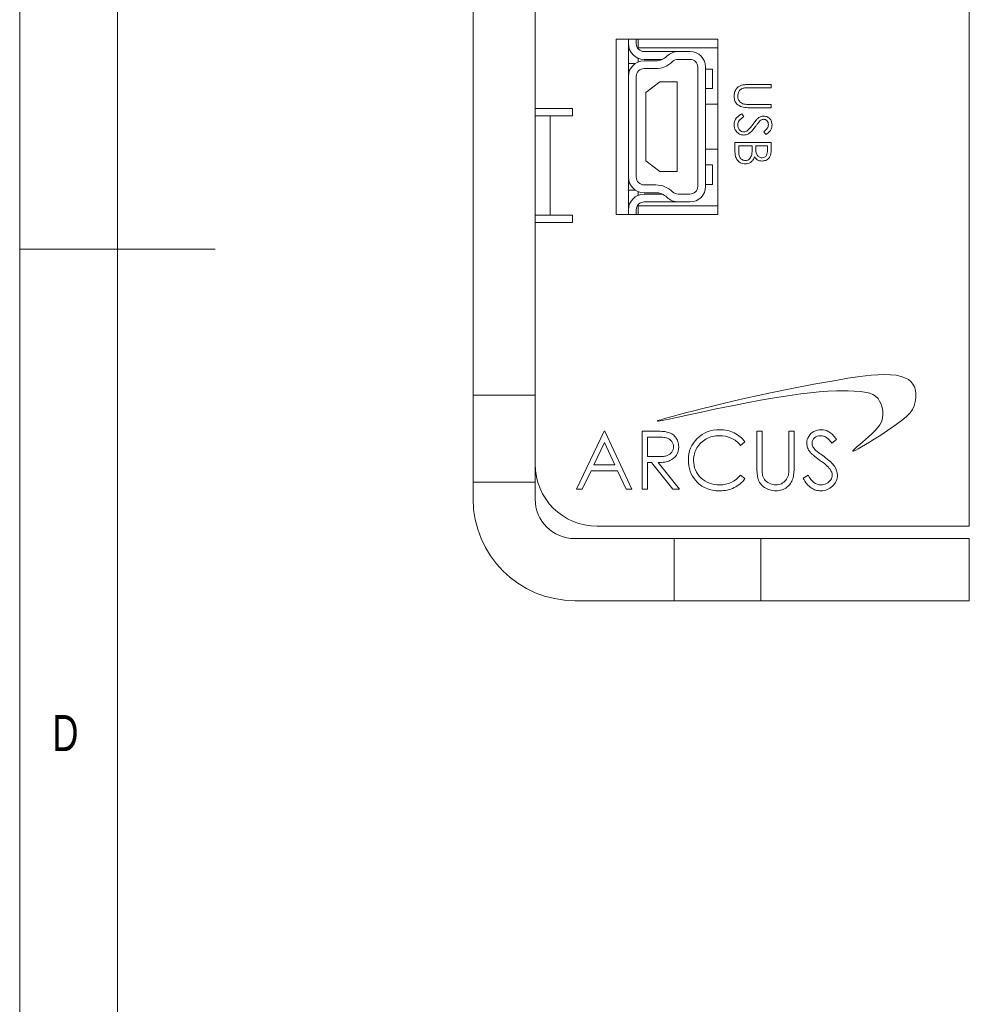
# Model space of a CAD drawing. Header units: inches. Extents: x 0.2 to 16.3, y 0.2 to 11.5.
# Tile 2 of 17: x 0.2 to 2.1, y 4.3 to 6.3. Entities that reach past the tile are written whole.
import ezdxf

# ---------------------------------------------------------------- set-up
doc = ezdxf.new("R2010")
doc.units = ezdxf.units.IN
doc.header["$MEASUREMENT"] = 0
doc.styles.add('SLDTEXTSTYLE0', font='TXT', dxfattribs={"width": 0.75})

msp = doc.modelspace()

# ---------------------------------------------------------------- linework, layer by layer
at = {"color": 7, "linetype": 'Continuous', "lineweight": 0}
for p, q in [((0.1969, 11.4961), (0.1969, 0.1969)), ((0.3937, 11.2992), (0.3937, 0.3937)), ((0.1969, 5.8465), (0.5906, 5.8465))]:
    msp.add_line(p, q, dxfattribs=at)
at = {"color": 7, "linetype": 'Continuous', "lineweight": 15}
for p, q in [((2.1106, 8.0884), (2.1106, 5.2884)), ((1.1106, 7.7784), (1.1106, 5.5524)), ((1.2356, 7.7784), (1.2356, 6.1154)), ((1.3986, 6.27), (1.3986, 5.9168)), ((1.6041, 6.27), (1.3986, 6.27)), ((1.4236, 6.27), (1.4236, 6.1948)), ((1.4393, 6.27), (1.4393, 6.2607)), ((1.4432, 6.2525), (1.4432, 6.27)), ((1.6041, 5.9168), (1.6041, 6.27)), ((1.4432, 6.2503), (1.4432, 6.2525)), ((1.4432, 6.2525), (1.6041, 6.2525)), ((1.4432, 6.224), (1.4432, 6.2315)), ((1.4551, 6.245), (1.5318, 6.245)), ((1.4551, 6.245), (1.5237, 6.245)), ((1.5237, 6.245), (1.5476, 6.245)), ((1.5237, 6.245), (1.5318, 6.245)), ((1.4551, 6.2292), (1.4922, 6.2292)), ((1.4789, 6.2263), (1.4551, 6.2263)), ((1.4551, 6.2105), (1.4789, 6.2105)), ((1.5237, 6.2292), (1.5476, 6.2292)), ((1.5237, 6.2292), (1.5318, 6.2292)), ((1.5237, 6.2292), (1.5318, 6.2292)), ((1.5633, 6.2135), (1.5633, 5.9733)), ((1.5791, 5.9733), (1.5791, 6.2135)), ((1.4236, 5.992), (1.4236, 6.1948)), ((1.4393, 5.992), (1.4393, 6.1948)), ((1.4393, 6.1948), (1.4393, 6.1466)), ((1.5929, 6.2095), (1.5791, 6.2095)), ((1.5929, 6.2095), (1.5929, 6.1702)), ((1.4866, 6.184), (1.459, 6.1623)), ((1.522, 6.184), (1.4866, 6.184)), ((1.522, 6.0029), (1.522, 6.184)), ((1.5791, 6.1702), (1.5929, 6.1702)), ((1.6672, 6.1785), (1.7112, 6.1785)), ((1.7112, 6.1719), (1.6675, 6.1719)), ((1.7112, 6.1785), (1.7112, 6.1719)), ((1.459, 6.1623), (1.459, 6.0245)), ((1.3106, 6.1304), (1.2356, 6.1304)), ((1.3106, 6.1154), (1.3106, 6.1304)), ((1.6041, 6.1387), (1.5791, 6.1387)), ((1.7112, 6.1317), (1.6672, 6.1317)), ((1.6675, 6.1383), (1.7112, 6.1383)), ((1.7112, 6.1383), (1.7112, 6.1317)), ((1.2356, 6.1154), (1.2656, 6.1154)), ((1.2356, 6.1154), (1.2356, 5.9154)), ((1.2656, 6.1154), (1.2656, 5.9154)), ((1.2956, 6.1154), (1.2656, 6.1154)), ((1.2956, 6.1154), (1.3106, 6.1154)), ((1.6524, 6.1196), (1.6561, 6.1134)), ((1.7007, 6.0775), (1.6963, 6.0834)), ((1.6383, 6.0419), (1.6383, 6.0616)), ((1.6383, 6.0616), (1.7112, 6.0616)), ((1.6458, 6.0551), (1.6458, 6.0457)), ((1.6729, 6.0551), (1.6458, 6.0551)), ((1.6729, 6.0507), (1.6729, 6.0551)), ((1.6804, 6.0551), (1.6804, 6.0507)), ((1.7037, 6.0551), (1.6804, 6.0551)), ((1.7037, 6.0462), (1.7037, 6.0551)), ((1.7112, 6.0616), (1.7112, 6.0474)), ((1.4393, 6.0403), (1.4393, 5.992)), ((1.5791, 6.0481), (1.6041, 6.0481)), ((1.459, 6.0245), (1.4866, 6.0029)), ((1.5929, 6.0166), (1.5791, 6.0166)), ((1.5929, 6.0166), (1.5929, 5.9773)), ((1.4236, 5.992), (1.4236, 5.9168)), ((1.4866, 6.0029), (1.522, 6.0029)), ((1.4789, 5.9763), (1.4551, 5.9763)), ((1.4789, 5.9763), (1.4551, 5.9763)), ((1.5791, 5.9773), (1.5929, 5.9773)), ((1.4432, 5.9553), (1.4432, 5.9628)), ((1.4789, 5.9605), (1.4551, 5.9605)), ((1.4922, 5.9576), (1.4551, 5.9576)), ((1.5476, 5.9576), (1.5237, 5.9576)), ((1.5318, 5.9576), (1.5237, 5.9576)), ((1.5318, 5.9576), (1.5237, 5.9576)), ((1.4432, 5.9343), (1.4432, 5.9365)), ((1.4432, 5.9168), (1.4432, 5.9343)), ((1.6041, 5.9343), (1.4432, 5.9343)), ((1.5318, 5.9418), (1.4551, 5.9418)), ((1.5237, 5.9418), (1.4551, 5.9418)), ((1.5476, 5.9418), (1.5237, 5.9418)), ((1.5318, 5.9418), (1.5237, 5.9418)), ((1.2656, 5.9154), (1.2356, 5.9154)), ((1.2356, 5.9154), (1.2356, 5.5524)), ((1.2656, 5.9154), (1.2956, 5.9154)), ((1.3106, 5.9154), (1.2956, 5.9154)), ((1.3106, 5.9004), (1.3106, 5.9154)), ((1.3986, 5.9168), (1.6041, 5.9168)), ((1.4393, 5.9261), (1.4393, 5.9168)), ((1.2356, 5.9004), (1.3106, 5.9004)), ((1.8414, 5.5824), (1.7973, 5.5745)), ((1.8658, 5.5865), (1.8414, 5.5824)), ((1.8898, 5.5901), (1.8658, 5.5865)), ((1.9127, 5.5927), (1.8898, 5.5901)), ((1.9266, 5.5938), (1.9127, 5.5927)), ((1.9397, 5.5942), (1.9266, 5.5938)), ((1.9519, 5.5938), (1.9397, 5.5942)), ((1.9632, 5.5926), (1.9519, 5.5938)), ((1.9733, 5.5904), (1.9632, 5.5926)), ((1.9822, 5.5871), (1.9733, 5.5904)), ((1.988, 5.5838), (1.9822, 5.5871)), ((1.9929, 5.5798), (1.988, 5.5838)), ((1.997, 5.575), (1.9929, 5.5798)), ((2, 5.5694), (1.997, 5.575)), ((1.71, 5.5571), (1.6848, 5.5516)), ((1.7532, 5.566), (1.71, 5.5571)), ((1.7449, 5.5514), (1.7709, 5.5551)), ((1.7973, 5.5745), (1.7532, 5.566)), ((1.7709, 5.5551), (1.7901, 5.5575)), ((1.7901, 5.5575), (1.8083, 5.5592)), ((1.8083, 5.5592), (1.8257, 5.5605)), ((1.8257, 5.5605), (1.8428, 5.5611)), ((1.8428, 5.5611), (1.8546, 5.5612)), ((1.8546, 5.5612), (1.8665, 5.5611)), ((1.8665, 5.5611), (1.8788, 5.5607)), ((1.8788, 5.5607), (1.8912, 5.5599)), ((1.8912, 5.5599), (1.9032, 5.5582)), ((1.9032, 5.5582), (1.91, 5.5565)), ((1.91, 5.5565), (1.9163, 5.554)), ((2.0021, 5.5628), (2, 5.5694)), ((2.003, 5.5554), (2.0021, 5.5628)), ((2.0029, 5.5473), (2.003, 5.5554)), ((1.2356, 5.5524), (1.1106, 5.5524)), ((1.1106, 5.5524), (1.1106, 5.3774)), ((1.2356, 5.5524), (1.2356, 5.3774)), ((1.6142, 5.5355), (1.5929, 5.5304)), ((1.6367, 5.5408), (1.6142, 5.5355)), ((1.6603, 5.5462), (1.6367, 5.5408)), ((1.6397, 5.5327), (1.6619, 5.537)), ((1.6848, 5.5516), (1.6603, 5.5462)), ((1.6619, 5.537), (1.6899, 5.5422)), ((1.6899, 5.5422), (1.7178, 5.5471)), ((1.7178, 5.5471), (1.7449, 5.5514)), ((1.9163, 5.554), (1.9218, 5.5505)), ((1.9218, 5.5505), (1.9266, 5.5456)), ((1.9266, 5.5456), (1.9299, 5.5406)), ((1.9299, 5.5406), (1.9326, 5.5345)), ((1.9994, 5.531), (2.0017, 5.539)), ((2.0017, 5.539), (2.0029, 5.5473)), ((1.5387, 5.5168), (1.524, 5.513)), ((1.5551, 5.521), (1.5387, 5.5168)), ((1.5419, 5.5123), (1.5582, 5.5158)), ((1.5733, 5.5256), (1.5551, 5.521)), ((1.5582, 5.5158), (1.577, 5.5198)), ((1.5929, 5.5304), (1.5733, 5.5256)), ((1.577, 5.5198), (1.597, 5.524)), ((1.597, 5.524), (1.618, 5.5283)), ((1.618, 5.5283), (1.6397, 5.5327)), ((1.9326, 5.5345), (1.9347, 5.5276)), ((1.9347, 5.5276), (1.936, 5.5205)), ((1.936, 5.5205), (1.9364, 5.5136)), ((1.9856, 5.5106), (1.9915, 5.5168)), ((1.9915, 5.5168), (1.9962, 5.5237)), ((1.9962, 5.5237), (1.9994, 5.531)), ((1.4823, 5.5005), (1.4822, 5.5004)), ((1.4822, 5.5004), (1.4823, 5.5003)), ((1.4824, 5.5006), (1.4823, 5.5005)), ((1.4823, 5.5003), (1.4826, 5.5003)), ((1.4827, 5.5008), (1.4824, 5.5006)), ((1.4826, 5.5003), (1.483, 5.5003)), ((1.4838, 5.5013), (1.4827, 5.5008)), ((1.483, 5.5003), (1.4842, 5.5004)), ((1.4856, 5.5019), (1.4838, 5.5013)), ((1.4842, 5.5004), (1.4874, 5.5009)), ((1.4889, 5.503), (1.4856, 5.5019)), ((1.4874, 5.5009), (1.4921, 5.5018)), ((1.4931, 5.5043), (1.4889, 5.503)), ((1.4921, 5.5018), (1.4982, 5.503)), ((1.4991, 5.5061), (1.4931, 5.5043)), ((1.4982, 5.503), (1.5056, 5.5045)), ((1.5063, 5.5081), (1.4991, 5.5061)), ((1.5056, 5.5045), (1.5143, 5.5064)), ((1.5146, 5.5104), (1.5063, 5.5081)), ((1.5143, 5.5064), (1.5272, 5.5092)), ((1.524, 5.513), (1.5146, 5.5104)), ((1.5272, 5.5092), (1.5419, 5.5123)), ((1.9335, 5.4991), (1.9301, 5.4928)), ((1.9357, 5.5059), (1.9335, 5.4991)), ((1.9364, 5.5136), (1.9357, 5.5059)), ((1.9586, 5.49), (1.9705, 5.4985)), ((1.9705, 5.4985), (1.9786, 5.5046)), ((1.9786, 5.5046), (1.9856, 5.5106)), ((1.3747, 5.4799), (1.3192, 5.3628)), ((1.3762, 5.4799), (1.3747, 5.4799)), ((1.4303, 5.3628), (1.3762, 5.4799)), ((1.4747, 5.4799), (1.4513, 5.4799)), ((1.4513, 5.4799), (1.4513, 5.3628)), ((1.4794, 5.4799), (1.4747, 5.4799)), ((1.4838, 5.4798), (1.4794, 5.4799)), ((1.4876, 5.4797), (1.4838, 5.4798)), ((1.4912, 5.4795), (1.4876, 5.4797)), ((1.4943, 5.4793), (1.4912, 5.4795)), ((1.497, 5.479), (1.4943, 5.4793)), ((1.4994, 5.4787), (1.497, 5.479)), ((1.5013, 5.4783), (1.4994, 5.4787)), ((1.5038, 5.4776), (1.5013, 5.4783)), ((1.5063, 5.4768), (1.5038, 5.4776)), ((1.5086, 5.4757), (1.5063, 5.4768)), ((1.5108, 5.4745), (1.5086, 5.4757)), ((1.5771, 5.4761), (1.5719, 5.473)), ((1.5826, 5.4785), (1.5771, 5.4761)), ((1.5884, 5.4805), (1.5826, 5.4785)), ((1.5944, 5.4818), (1.5884, 5.4805)), ((1.6008, 5.4826), (1.5944, 5.4818)), ((1.6074, 5.4829), (1.6008, 5.4826)), ((1.6115, 5.4828), (1.6074, 5.4829)), ((1.6154, 5.4825), (1.6115, 5.4828)), ((1.6192, 5.482), (1.6154, 5.4825)), ((1.623, 5.4813), (1.6192, 5.482)), ((1.6266, 5.4804), (1.623, 5.4813)), ((1.6301, 5.4793), (1.6266, 5.4804)), ((1.6336, 5.478), (1.6301, 5.4793)), ((1.6369, 5.4765), (1.6336, 5.478)), ((1.6401, 5.4748), (1.6369, 5.4765)), ((1.6931, 5.4799), (1.6826, 5.4799)), ((1.6826, 5.4799), (1.6826, 5.4092)), ((1.6931, 5.4068), (1.6931, 5.4799)), ((1.7576, 5.4799), (1.7471, 5.4799)), ((1.7471, 5.4799), (1.7471, 5.4097)), ((1.7576, 5.4092), (1.7576, 5.4799)), ((1.7942, 5.4773), (1.7913, 5.4751)), ((1.7973, 5.4793), (1.7942, 5.4773)), ((1.8008, 5.4809), (1.7973, 5.4793)), ((1.8044, 5.482), (1.8008, 5.4809)), ((1.8081, 5.4827), (1.8044, 5.482)), ((1.812, 5.4829), (1.8081, 5.4827)), ((1.8161, 5.4827), (1.812, 5.4829)), ((1.8202, 5.4819), (1.8161, 5.4827)), ((1.824, 5.4805), (1.8202, 5.4819)), ((1.8277, 5.4787), (1.824, 5.4805)), ((1.8296, 5.4775), (1.8277, 5.4787)), ((1.8314, 5.4761), (1.8296, 5.4775)), ((1.8333, 5.4745), (1.8314, 5.4761)), ((1.9202, 5.4808), (1.9141, 5.4746)), ((1.9256, 5.4868), (1.9202, 5.4808)), ((1.9301, 5.4928), (1.9256, 5.4868)), ((1.9321, 5.4722), (1.9456, 5.4811)), ((1.9456, 5.4811), (1.9586, 5.49)), ((1.3754, 5.4571), (1.3541, 5.4123)), ((1.396, 5.4123), (1.3754, 5.4571)), ((1.4618, 5.4679), (1.4618, 5.4289)), ((1.4838, 5.4679), (1.4618, 5.4679)), ((1.4868, 5.4679), (1.4838, 5.4679)), ((1.4897, 5.4678), (1.4868, 5.4679)), ((1.4923, 5.4676), (1.4897, 5.4678)), ((1.4948, 5.4674), (1.4923, 5.4676)), ((1.4969, 5.4671), (1.4948, 5.4674)), ((1.4989, 5.4668), (1.4969, 5.4671)), ((1.5006, 5.4663), (1.4989, 5.4668)), ((1.5021, 5.4659), (1.5006, 5.4663)), ((1.5047, 5.4647), (1.5021, 5.4659)), ((1.5071, 5.4632), (1.5047, 5.4647)), ((1.5091, 5.4613), (1.5071, 5.4632)), ((1.511, 5.4591), (1.5091, 5.4613)), ((1.5128, 5.4732), (1.5108, 5.4745)), ((1.5124, 5.4567), (1.511, 5.4591)), ((1.5135, 5.4541), (1.5124, 5.4567)), ((1.5148, 5.4716), (1.5128, 5.4732)), ((1.5166, 5.4699), (1.5148, 5.4716)), ((1.5183, 5.468), (1.5166, 5.4699)), ((1.5199, 5.466), (1.5183, 5.468)), ((1.5212, 5.4638), (1.5199, 5.466)), ((1.5223, 5.4616), (1.5212, 5.4638)), ((1.5232, 5.4592), (1.5223, 5.4616)), ((1.524, 5.4567), (1.5232, 5.4592)), ((1.5245, 5.4541), (1.524, 5.4567)), ((1.5545, 5.4561), (1.5514, 5.451)), ((1.5582, 5.4608), (1.5545, 5.4561)), ((1.5624, 5.4654), (1.5582, 5.4608)), ((1.567, 5.4695), (1.5624, 5.4654)), ((1.5719, 5.473), (1.567, 5.4695)), ((1.5674, 5.4542), (1.5696, 5.4565)), ((1.5696, 5.4565), (1.5721, 5.4586)), ((1.5721, 5.4586), (1.5747, 5.4607)), ((1.5747, 5.4607), (1.5774, 5.4625)), ((1.5774, 5.4625), (1.5804, 5.4643)), ((1.5804, 5.4643), (1.5835, 5.4658)), ((1.5835, 5.4658), (1.5866, 5.4672)), ((1.5866, 5.4672), (1.5898, 5.4683)), ((1.5898, 5.4683), (1.5931, 5.4692)), ((1.5931, 5.4692), (1.5964, 5.47)), ((1.5964, 5.47), (1.5998, 5.4705)), ((1.5998, 5.4705), (1.6032, 5.4708)), ((1.6032, 5.4708), (1.6068, 5.4709)), ((1.6068, 5.4709), (1.6131, 5.4706)), ((1.6131, 5.4706), (1.6192, 5.4697)), ((1.6192, 5.4697), (1.6251, 5.4681)), ((1.6251, 5.4681), (1.6307, 5.4659)), ((1.6307, 5.4659), (1.6334, 5.4646)), ((1.6334, 5.4646), (1.6359, 5.4632)), ((1.6359, 5.4632), (1.6384, 5.4616)), ((1.6384, 5.4616), (1.6408, 5.4598)), ((1.6432, 5.4729), (1.6401, 5.4748)), ((1.6408, 5.4598), (1.6431, 5.4579)), ((1.6431, 5.4579), (1.6452, 5.4559)), ((1.6461, 5.4709), (1.6432, 5.4729)), ((1.6452, 5.4559), (1.6473, 5.4537)), ((1.6489, 5.4688), (1.6461, 5.4709)), ((1.6515, 5.4664), (1.6489, 5.4688)), ((1.6493, 5.4514), (1.6585, 5.4584)), ((1.654, 5.4639), (1.6515, 5.4664)), ((1.6563, 5.4612), (1.654, 5.4639)), ((1.6585, 5.4584), (1.6563, 5.4612)), ((1.7834, 5.4593), (1.7832, 5.4556)), ((1.7841, 5.4629), (1.7834, 5.4593)), ((1.7852, 5.4662), (1.7841, 5.4629)), ((1.7869, 5.4695), (1.7852, 5.4662)), ((1.7889, 5.4724), (1.7869, 5.4695)), ((1.7913, 5.4751), (1.7889, 5.4724)), ((1.7937, 5.4561), (1.794, 5.4591)), ((1.7938, 5.4542), (1.7937, 5.4561)), ((1.794, 5.4591), (1.7949, 5.4619)), ((1.7949, 5.4619), (1.7964, 5.4644)), ((1.7964, 5.4644), (1.7985, 5.4666)), ((1.7985, 5.4666), (1.8011, 5.4685)), ((1.8011, 5.4685), (1.804, 5.4698)), ((1.804, 5.4698), (1.8072, 5.4707)), ((1.8072, 5.4707), (1.8108, 5.4709)), ((1.8108, 5.4709), (1.8137, 5.4707)), ((1.8137, 5.4707), (1.8165, 5.4702)), ((1.8165, 5.4702), (1.8192, 5.4693)), ((1.8192, 5.4693), (1.8217, 5.468)), ((1.8217, 5.468), (1.823, 5.4672)), ((1.823, 5.4672), (1.8243, 5.4661)), ((1.8243, 5.4661), (1.8257, 5.4649)), ((1.8257, 5.4649), (1.8272, 5.4635)), ((1.8272, 5.4635), (1.8287, 5.4619)), ((1.8287, 5.4619), (1.8303, 5.4601)), ((1.8303, 5.4601), (1.832, 5.4581)), ((1.832, 5.4581), (1.8337, 5.4559)), ((1.8353, 5.4727), (1.8333, 5.4745)), ((1.8337, 5.4559), (1.8432, 5.4631)), ((1.8372, 5.4706), (1.8353, 5.4727)), ((1.8392, 5.4683), (1.8372, 5.4706)), ((1.8412, 5.4658), (1.8392, 5.4683)), ((1.8432, 5.4631), (1.8412, 5.4658)), ((1.8954, 5.4578), (1.8898, 5.453)), ((1.9014, 5.463), (1.8954, 5.4578)), ((1.9011, 5.4528), (1.9096, 5.458)), ((1.9075, 5.4685), (1.9014, 5.463)), ((1.9141, 5.4746), (1.9075, 5.4685)), ((1.9096, 5.458), (1.9187, 5.4637)), ((1.9187, 5.4637), (1.9321, 5.4722)), ((1.5092, 5.4356), (1.511, 5.4379)), ((1.511, 5.4379), (1.5125, 5.4404)), ((1.5125, 5.4404), (1.5135, 5.443)), ((1.5142, 5.4514), (1.5135, 5.4541)), ((1.5135, 5.443), (1.5142, 5.4457)), ((1.5144, 5.4486), (1.5142, 5.4514)), ((1.5142, 5.4457), (1.5144, 5.4486)), ((1.5223, 5.4355), (1.5237, 5.4396)), ((1.5237, 5.4396), (1.5246, 5.4439)), ((1.5248, 5.4514), (1.5245, 5.4541)), ((1.5246, 5.4439), (1.5249, 5.4486)), ((1.5249, 5.4486), (1.5248, 5.4514)), ((1.5469, 5.4402), (1.5455, 5.4344)), ((1.5489, 5.4457), (1.5469, 5.4402)), ((1.5514, 5.451), (1.5489, 5.4457)), ((1.5566, 5.4345), (1.5575, 5.4376)), ((1.5575, 5.4376), (1.5587, 5.4406)), ((1.5587, 5.4406), (1.56, 5.4436)), ((1.56, 5.4436), (1.5616, 5.4464)), ((1.5616, 5.4464), (1.5633, 5.4491)), ((1.5633, 5.4491), (1.5653, 5.4517)), ((1.5653, 5.4517), (1.5674, 5.4542)), ((1.6473, 5.4537), (1.6493, 5.4514)), ((1.7832, 5.4556), (1.7833, 5.4532)), ((1.7833, 5.4532), (1.7836, 5.4509)), ((1.7836, 5.4509), (1.7841, 5.4486)), ((1.7841, 5.4486), (1.7848, 5.4463)), ((1.7848, 5.4463), (1.7857, 5.4441)), ((1.7857, 5.4441), (1.7868, 5.442)), ((1.7868, 5.442), (1.7882, 5.4398)), ((1.7882, 5.4398), (1.7897, 5.4378)), ((1.7897, 5.4378), (1.7908, 5.4364)), ((1.7908, 5.4364), (1.7923, 5.4349)), ((1.7941, 5.4524), (1.7938, 5.4542)), ((1.7946, 5.4505), (1.7941, 5.4524)), ((1.7953, 5.4487), (1.7946, 5.4505)), ((1.7963, 5.4469), (1.7953, 5.4487)), ((1.7977, 5.445), (1.7963, 5.4469)), ((1.7993, 5.443), (1.7977, 5.445)), ((1.8014, 5.441), (1.7993, 5.443)), ((1.8022, 5.4403), (1.8014, 5.441)), ((1.8033, 5.4394), (1.8022, 5.4403)), ((1.8047, 5.4383), (1.8033, 5.4394)), ((1.8065, 5.4369), (1.8047, 5.4383)), ((1.8087, 5.4353), (1.8065, 5.4369)), ((1.8761, 5.4405), (1.8759, 5.4401)), ((1.8759, 5.4401), (1.876, 5.4399)), ((1.876, 5.4399), (1.8761, 5.4399)), ((1.8767, 5.4413), (1.8761, 5.4405)), ((1.8761, 5.4399), (1.8765, 5.4398)), ((1.8765, 5.4398), (1.877, 5.4399)), ((1.8778, 5.4425), (1.8767, 5.4413)), ((1.877, 5.4399), (1.8782, 5.4403)), ((1.8808, 5.4452), (1.8778, 5.4425)), ((1.8782, 5.4403), (1.8817, 5.4419)), ((1.8849, 5.4488), (1.8808, 5.4452)), ((1.8817, 5.4419), (1.8869, 5.4446)), ((1.8898, 5.453), (1.8849, 5.4488)), ((1.8869, 5.4446), (1.8935, 5.4483)), ((1.8935, 5.4483), (1.9011, 5.4528)), ((1.4618, 5.4289), (1.4833, 5.4287)), ((1.4618, 5.3628), (1.4618, 5.4169)), ((1.4618, 5.4169), (1.4704, 5.4169)), ((1.4704, 5.4169), (1.5134, 5.3628)), ((1.4833, 5.4287), (1.4863, 5.4287)), ((1.5264, 5.3628), (1.4834, 5.4169)), ((1.4834, 5.4169), (1.487, 5.4169)), ((1.4863, 5.4287), (1.4891, 5.4288)), ((1.487, 5.4169), (1.4905, 5.4171)), ((1.4891, 5.4288), (1.4917, 5.429)), ((1.4905, 5.4171), (1.4938, 5.4174)), ((1.4917, 5.429), (1.4941, 5.4292)), ((1.4938, 5.4174), (1.4968, 5.4178)), ((1.4941, 5.4292), (1.4963, 5.4295)), ((1.4963, 5.4295), (1.4983, 5.4299)), ((1.4968, 5.4178), (1.4997, 5.4184)), ((1.4983, 5.4299), (1.5001, 5.4304)), ((1.4997, 5.4184), (1.5024, 5.419)), ((1.5001, 5.4304), (1.5017, 5.4309)), ((1.5017, 5.4309), (1.5045, 5.4322)), ((1.5024, 5.419), (1.5048, 5.4198)), ((1.5045, 5.4322), (1.507, 5.4337)), ((1.5048, 5.4198), (1.5071, 5.4207)), ((1.507, 5.4337), (1.5092, 5.4356)), ((1.5071, 5.4207), (1.5111, 5.4227)), ((1.5111, 5.4227), (1.5147, 5.4253)), ((1.5147, 5.4253), (1.5177, 5.4283)), ((1.5177, 5.4283), (1.5203, 5.4317)), ((1.5203, 5.4317), (1.5223, 5.4355)), ((1.5447, 5.4284), (1.5444, 5.422)), ((1.5444, 5.422), (1.5446, 5.416)), ((1.5455, 5.4344), (1.5447, 5.4284)), ((1.5549, 5.4212), (1.555, 5.4247)), ((1.5551, 5.4161), (1.5549, 5.4212)), ((1.555, 5.4247), (1.5553, 5.4281)), ((1.5553, 5.4281), (1.5559, 5.4313)), ((1.5559, 5.4313), (1.5566, 5.4345)), ((1.7923, 5.4349), (1.7942, 5.4332)), ((1.7942, 5.4332), (1.7964, 5.4313)), ((1.7964, 5.4313), (1.799, 5.4292)), ((1.799, 5.4292), (1.8019, 5.427)), ((1.8019, 5.427), (1.8052, 5.4245)), ((1.8052, 5.4245), (1.8089, 5.4218)), ((1.8112, 5.4336), (1.8087, 5.4353)), ((1.8089, 5.4218), (1.8126, 5.4192)), ((1.814, 5.4315), (1.8112, 5.4336)), ((1.8126, 5.4192), (1.816, 5.4166)), ((1.8171, 5.4293), (1.814, 5.4315)), ((1.816, 5.4166), (1.8191, 5.4141)), ((1.8209, 5.4265), (1.8171, 5.4293)), ((1.8244, 5.4238), (1.8209, 5.4265)), ((1.8276, 5.4212), (1.8244, 5.4238)), ((1.8305, 5.4186), (1.8276, 5.4212)), ((1.833, 5.4162), (1.8305, 5.4186)), ((1.8353, 5.4138), (1.833, 5.4162)), ((1.3306, 5.3628), (1.3484, 5.4003)), ((1.3484, 5.4003), (1.4015, 5.4003)), ((1.3541, 5.4123), (1.396, 5.4123)), ((1.4015, 5.4003), (1.4189, 5.3628)), ((1.5446, 5.416), (1.5453, 5.4103)), ((1.5453, 5.4103), (1.5465, 5.4047)), ((1.5465, 5.4047), (1.5481, 5.3994)), ((1.5481, 5.3994), (1.5502, 5.3943)), ((1.5559, 5.4111), (1.5551, 5.4161)), ((1.557, 5.4064), (1.5559, 5.4111)), ((1.5586, 5.4019), (1.557, 5.4064)), ((1.5607, 5.3975), (1.5586, 5.4019)), ((1.5633, 5.3935), (1.5607, 5.3975)), ((1.6826, 5.4092), (1.6826, 5.4049)), ((1.6826, 5.4049), (1.6827, 5.4009)), ((1.6827, 5.4009), (1.6829, 5.3974)), ((1.6829, 5.3974), (1.6831, 5.3941)), ((1.6931, 5.4041), (1.6931, 5.4068)), ((1.6931, 5.4017), (1.6931, 5.4041)), ((1.6932, 5.3996), (1.6931, 5.4017)), ((1.6933, 5.3978), (1.6932, 5.3996)), ((1.6933, 5.3963), (1.6933, 5.3978)), ((1.6934, 5.3951), (1.6933, 5.3963)), ((1.7468, 5.3983), (1.7467, 5.3962)), ((1.747, 5.4007), (1.7468, 5.3983)), ((1.7471, 5.4035), (1.747, 5.4007)), ((1.7471, 5.4097), (1.7471, 5.4065)), ((1.7471, 5.4065), (1.7471, 5.4035)), ((1.7569, 5.395), (1.7572, 5.3982)), ((1.7572, 5.3982), (1.7574, 5.4017)), ((1.7574, 5.4017), (1.7576, 5.4054)), ((1.7576, 5.4054), (1.7576, 5.4092)), ((1.8191, 5.4141), (1.8219, 5.4117)), ((1.8219, 5.4117), (1.8243, 5.4094)), ((1.8243, 5.4094), (1.8265, 5.4072)), ((1.8265, 5.4072), (1.8284, 5.4051)), ((1.8284, 5.4051), (1.83, 5.4032)), ((1.83, 5.4032), (1.8318, 5.4003)), ((1.8318, 5.4003), (1.8332, 5.3975)), ((1.8332, 5.3975), (1.834, 5.3946)), ((1.8372, 5.4114), (1.8353, 5.4138)), ((1.8388, 5.4092), (1.8372, 5.4114)), ((1.8414, 5.4048), (1.8388, 5.4092)), ((1.8432, 5.4004), (1.8414, 5.4048)), ((1.8444, 5.3959), (1.8432, 5.4004)), ((1.1106, 5.3774), (1.2356, 5.3774)), ((1.1106, 5.3434), (1.1106, 5.3774)), ((1.2356, 5.3774), (1.2356, 5.3434)), ((1.5502, 5.3943), (1.5528, 5.3894)), ((1.5528, 5.3894), (1.5558, 5.3847)), ((1.5558, 5.3847), (1.5593, 5.3803)), ((1.5593, 5.3803), (1.5615, 5.3778)), ((1.5615, 5.3778), (1.5639, 5.3755)), ((1.5663, 5.3896), (1.5633, 5.3935)), ((1.5698, 5.386), (1.5663, 5.3896)), ((1.5737, 5.3826), (1.5698, 5.386)), ((1.5778, 5.3798), (1.5737, 5.3826)), ((1.5821, 5.3773), (1.5778, 5.3798)), ((1.5867, 5.3753), (1.5821, 5.3773)), ((1.6305, 5.3767), (1.6251, 5.3746)), ((1.6356, 5.3794), (1.6305, 5.3767)), ((1.6404, 5.3828), (1.6356, 5.3794)), ((1.645, 5.3868), (1.6404, 5.3828)), ((1.6493, 5.3913), (1.645, 5.3868)), ((1.6585, 5.3844), (1.6493, 5.3913)), ((1.6514, 5.3763), (1.6539, 5.3788)), ((1.6539, 5.3788), (1.6563, 5.3815)), ((1.6563, 5.3815), (1.6585, 5.3844)), ((1.6831, 5.3941), (1.6834, 5.3912)), ((1.6834, 5.3912), (1.6837, 5.3886)), ((1.6837, 5.3886), (1.6841, 5.3864)), ((1.6841, 5.3864), (1.6846, 5.3845)), ((1.6846, 5.3845), (1.6856, 5.3818)), ((1.6856, 5.3818), (1.6867, 5.3792)), ((1.6867, 5.3792), (1.688, 5.3767)), ((1.688, 5.3767), (1.6896, 5.3744)), ((1.6935, 5.3942), (1.6934, 5.3951)), ((1.6941, 5.3909), (1.6935, 5.3942)), ((1.695, 5.3879), (1.6941, 5.3909)), ((1.6962, 5.3851), (1.695, 5.3879)), ((1.6976, 5.3827), (1.6962, 5.3851)), ((1.6994, 5.3805), (1.6976, 5.3827)), ((1.7016, 5.3784), (1.6994, 5.3805)), ((1.7043, 5.3766), (1.7016, 5.3784)), ((1.7074, 5.3749), (1.7043, 5.3766)), ((1.7367, 5.3772), (1.7343, 5.3756)), ((1.7388, 5.379), (1.7367, 5.3772)), ((1.7407, 5.3811), (1.7388, 5.379)), ((1.7423, 5.3833), (1.7407, 5.3811)), ((1.7438, 5.3859), (1.7423, 5.3833)), ((1.745, 5.3886), (1.7438, 5.3859)), ((1.7459, 5.3916), (1.745, 5.3886)), ((1.7462, 5.3928), (1.7459, 5.3916)), ((1.7464, 5.3944), (1.7462, 5.3928)), ((1.7467, 5.3962), (1.7464, 5.3944)), ((1.7502, 5.3748), (1.7516, 5.3769)), ((1.7516, 5.3769), (1.7528, 5.3791)), ((1.7528, 5.3791), (1.7538, 5.3814)), ((1.7538, 5.3814), (1.7547, 5.3838)), ((1.7547, 5.3838), (1.7554, 5.3863)), ((1.7554, 5.3863), (1.756, 5.389)), ((1.756, 5.389), (1.7565, 5.3919)), ((1.7565, 5.3919), (1.7569, 5.395)), ((1.7856, 5.3913), (1.7757, 5.3854)), ((1.7757, 5.3854), (1.7775, 5.3821)), ((1.7775, 5.3821), (1.7794, 5.379)), ((1.7794, 5.379), (1.7814, 5.3761)), ((1.7884, 5.3868), (1.7856, 5.3913)), ((1.7913, 5.3828), (1.7884, 5.3868)), ((1.7944, 5.3794), (1.7913, 5.3828)), ((1.7975, 5.3767), (1.7944, 5.3794)), ((1.8008, 5.3746), (1.7975, 5.3767)), ((1.8278, 5.3777), (1.8256, 5.376)), ((1.8298, 5.3797), (1.8278, 5.3777)), ((1.8314, 5.3819), (1.8298, 5.3797)), ((1.8326, 5.3842), (1.8314, 5.3819)), ((1.8335, 5.3866), (1.8326, 5.3842)), ((1.834, 5.3891), (1.8335, 5.3866)), ((1.834, 5.3946), (1.8342, 5.3917)), ((1.8342, 5.3917), (1.834, 5.3891)), ((1.8392, 5.3742), (1.8409, 5.3768)), ((1.8409, 5.3768), (1.8423, 5.3795)), ((1.8423, 5.3795), (1.8434, 5.3824)), ((1.8434, 5.3824), (1.8441, 5.3853)), ((1.8441, 5.3853), (1.8446, 5.3883)), ((1.8447, 5.3915), (1.8444, 5.3959)), ((1.8446, 5.3883), (1.8447, 5.3915)), ((1.3192, 5.3628), (1.3306, 5.3628)), ((1.4189, 5.3628), (1.4303, 5.3628)), ((1.4513, 5.3628), (1.4618, 5.3628)), ((1.5134, 5.3628), (1.5264, 5.3628)), ((1.5639, 5.3755), (1.5663, 5.3733)), ((1.5663, 5.3733), (1.5689, 5.3713)), ((1.5689, 5.3713), (1.5716, 5.3695)), ((1.5716, 5.3695), (1.5743, 5.3678)), ((1.5743, 5.3678), (1.5772, 5.3663)), ((1.5772, 5.3663), (1.5802, 5.3649)), ((1.5802, 5.3649), (1.5833, 5.3637)), ((1.5833, 5.3637), (1.5864, 5.3627)), ((1.5864, 5.3627), (1.5897, 5.3618)), ((1.5915, 5.3738), (1.5867, 5.3753)), ((1.5897, 5.3618), (1.5931, 5.3611)), ((1.5966, 5.3727), (1.5915, 5.3738)), ((1.5931, 5.3611), (1.5965, 5.3605)), ((1.5965, 5.3605), (1.6001, 5.3601)), ((1.6019, 5.372), (1.5966, 5.3727)), ((1.6001, 5.3601), (1.6038, 5.3599)), ((1.6075, 5.3718), (1.6019, 5.372)), ((1.6038, 5.3599), (1.6076, 5.3598)), ((1.6136, 5.3721), (1.6075, 5.3718)), ((1.6076, 5.3598), (1.6116, 5.3599)), ((1.6116, 5.3599), (1.6154, 5.3602)), ((1.6195, 5.373), (1.6136, 5.3721)), ((1.6154, 5.3602), (1.6192, 5.3607)), ((1.6192, 5.3607), (1.6229, 5.3614)), ((1.6251, 5.3746), (1.6195, 5.373)), ((1.6229, 5.3614), (1.6265, 5.3623)), ((1.6265, 5.3623), (1.63, 5.3634)), ((1.63, 5.3634), (1.6334, 5.3647)), ((1.6334, 5.3647), (1.6367, 5.3662)), ((1.6367, 5.3662), (1.6399, 5.3679)), ((1.6399, 5.3679), (1.643, 5.3697)), ((1.643, 5.3697), (1.6459, 5.3718)), ((1.6459, 5.3718), (1.6487, 5.374)), ((1.6487, 5.374), (1.6514, 5.3763)), ((1.6896, 5.3744), (1.6913, 5.3723)), ((1.6913, 5.3723), (1.6933, 5.3702)), ((1.6933, 5.3702), (1.6954, 5.3683)), ((1.6954, 5.3683), (1.6977, 5.3666)), ((1.6977, 5.3666), (1.7002, 5.365)), ((1.7002, 5.365), (1.7029, 5.3636)), ((1.7029, 5.3636), (1.7056, 5.3624)), ((1.7056, 5.3624), (1.7085, 5.3615)), ((1.7107, 5.3736), (1.7074, 5.3749)), ((1.7085, 5.3615), (1.7115, 5.3608)), ((1.714, 5.3726), (1.7107, 5.3736)), ((1.7115, 5.3608), (1.7146, 5.3602)), ((1.7173, 5.372), (1.714, 5.3726)), ((1.7146, 5.3602), (1.7179, 5.3599)), ((1.7207, 5.3718), (1.7173, 5.372)), ((1.7179, 5.3599), (1.7212, 5.3598)), ((1.7235, 5.372), (1.7207, 5.3718)), ((1.7212, 5.3598), (1.7243, 5.3599)), ((1.7263, 5.3724), (1.7235, 5.372)), ((1.7243, 5.3599), (1.7273, 5.3602)), ((1.7291, 5.3732), (1.7263, 5.3724)), ((1.7273, 5.3602), (1.7302, 5.3608)), ((1.7318, 5.3742), (1.7291, 5.3732)), ((1.7302, 5.3608), (1.733, 5.3616)), ((1.7343, 5.3756), (1.7318, 5.3742)), ((1.733, 5.3616), (1.7356, 5.3626)), ((1.7356, 5.3626), (1.7381, 5.3638)), ((1.7381, 5.3638), (1.7405, 5.3653)), ((1.7405, 5.3653), (1.7428, 5.3669)), ((1.7428, 5.3669), (1.7449, 5.3688)), ((1.7449, 5.3688), (1.7469, 5.3707)), ((1.7469, 5.3707), (1.7486, 5.3727)), ((1.7486, 5.3727), (1.7502, 5.3748)), ((1.7814, 5.3761), (1.7834, 5.3736)), ((1.7834, 5.3736), (1.7854, 5.3712)), ((1.7854, 5.3712), (1.7875, 5.3691)), ((1.7875, 5.3691), (1.7896, 5.3673)), ((1.7896, 5.3673), (1.7918, 5.3657)), ((1.7918, 5.3657), (1.794, 5.3643)), ((1.794, 5.3643), (1.7963, 5.3631)), ((1.7963, 5.3631), (1.7986, 5.3621)), ((1.7986, 5.3621), (1.801, 5.3613)), ((1.8042, 5.373), (1.8008, 5.3746)), ((1.801, 5.3613), (1.8035, 5.3606)), ((1.8035, 5.3606), (1.806, 5.3602)), ((1.8077, 5.3721), (1.8042, 5.373)), ((1.806, 5.3602), (1.8086, 5.3599)), ((1.8113, 5.3718), (1.8077, 5.3721)), ((1.8086, 5.3599), (1.8113, 5.3598)), ((1.8143, 5.372), (1.8113, 5.3718)), ((1.8113, 5.3598), (1.8147, 5.3599)), ((1.8173, 5.3725), (1.8143, 5.372)), ((1.8147, 5.3599), (1.818, 5.3604)), ((1.8202, 5.3733), (1.8173, 5.3725)), ((1.818, 5.3604), (1.8211, 5.3611)), ((1.823, 5.3745), (1.8202, 5.3733)), ((1.8211, 5.3611), (1.8242, 5.3622)), ((1.8256, 5.376), (1.823, 5.3745)), ((1.8242, 5.3622), (1.8271, 5.3635)), ((1.8271, 5.3635), (1.8298, 5.3651)), ((1.8298, 5.3651), (1.8325, 5.367)), ((1.8325, 5.367), (1.835, 5.3692)), ((1.835, 5.3692), (1.8373, 5.3716)), ((1.8373, 5.3716), (1.8392, 5.3742)), ((2.0506, 5.2884), (1.3606, 5.2884)), ((2.0506, 5.2884), (1.3606, 5.2884)), ((2.1106, 5.2884), (2.0506, 5.2884)), ((2.0506, 5.2884), (2.0806, 5.2884)), ((1.3156, 5.2634), (1.5156, 5.2634)), ((1.5156, 5.2634), (1.5156, 5.1384)), ((1.5156, 5.2634), (1.6906, 5.2634)), ((1.6906, 5.2634), (1.6906, 5.1384)), ((1.6906, 5.2634), (2.1106, 5.2634)), ((2.1106, 5.1384), (2.1106, 5.2634)), ((1.3156, 5.1384), (1.5156, 5.1384)), ((1.5156, 5.1384), (1.6906, 5.1384)), ((1.6906, 5.1384), (2.1106, 5.1384))]:
    msp.add_line(p, q, dxfattribs=at)
for centre, radius, start, end in [((1.4551, 6.2607), 0.0315, 180, 270), ((1.4551, 6.2607), 0.0157, 180, 270), ((1.4789, 6.2578), 0.0315, 270, 315.3217), ((1.5237, 6.2135), 0.0315, 90, 135.3217), ((1.5476, 6.2135), 0.0315, 0, 90), ((1.4551, 6.1948), 0.0315, 90, 180), ((1.4551, 6.1948), 0.0157, 90, 180), ((1.4789, 6.2578), 0.0472, 270, 315.3217), ((1.5237, 6.2135), 0.0157, 90, 135.3217), ((1.5476, 6.2135), 0.0157, 0, 90), ((1.4551, 5.992), 0.0315, 180, 270), ((1.4551, 5.992), 0.0157, 180, 270), ((1.4789, 5.929), 0.0472, 44.6783, 90), ((1.5476, 5.9733), 0.0315, 270, 0), ((1.5476, 5.9733), 0.0157, 270, 0), ((1.4551, 5.9261), 0.0315, 90, 180), ((1.4789, 5.929), 0.0315, 44.6783, 90), ((1.5237, 5.9733), 0.0157, 224.6783, 270), ((1.4551, 5.9261), 0.0157, 90, 180), ((1.5237, 5.9733), 0.0315, 224.6783, 270), ((1.3606, 5.4134), 0.125, 180, 270), ((1.3156, 5.3434), 0.205, 180, 270), ((1.3156, 5.3434), 0.08, 180, 270)]:
    msp.add_arc(centre, radius, start, end, dxfattribs=at)
for points in [[(1.4376, 6.221), (1.4236, 6.221)], [(1.4236, 5.9658), (1.4376, 5.9658)]]:
    msp.add_open_spline(points, degree=1, dxfattribs=at)
for points, knots in [([(1.6364, 6.1544), (1.6366, 6.1571), (1.637, 6.1627), (1.6406, 6.1697), (1.6457, 6.1748), (1.6498, 6.1764), (1.6518, 6.1772)], [0, 0, 0, 0, 0.280221, 0.559914, 0.779953, 1, 1, 1, 1]), ([(1.6578, 6.1716), (1.6556, 6.1712), (1.6512, 6.1702), (1.6454, 6.164), (1.6445, 6.1583), (1.6439, 6.1547)], [0, 0, 0, 0, 0.281002, 0.560831, 1, 1, 1, 1]), ([(1.6518, 6.1772), (1.6547, 6.1776), (1.6598, 6.1785), (1.6649, 6.1785), (1.6672, 6.1785)], [0, 0, 0, 0, 0.5595, 1, 1, 1, 1]), ([(1.6675, 6.1719), (1.6657, 6.1719), (1.6625, 6.1719), (1.6593, 6.1717), (1.6578, 6.1716)], [0, 0, 0, 0, 0.560122, 1, 1, 1, 1]), ([(1.6672, 6.1317), (1.6631, 6.1318), (1.655, 6.1319), (1.6443, 6.1363), (1.6375, 6.1448), (1.6368, 6.1512), (1.6364, 6.1544)], [0, 0, 0, 0, 0.281635, 0.560097, 0.780073, 1, 1, 1, 1]), ([(1.6439, 6.1547), (1.6441, 6.1527), (1.6446, 6.1487), (1.6476, 6.1438), (1.6517, 6.1405), (1.6547, 6.1395), (1.6562, 6.139)], [0, 0, 0, 0, 0.279774, 0.559414, 0.779535, 1, 1, 1, 1]), ([(1.6562, 6.139), (1.6583, 6.1387), (1.6621, 6.1382), (1.6659, 6.1383), (1.6675, 6.1383)], [0, 0, 0, 0, 0.559626, 1, 1, 1, 1]), ([(1.6364, 6.0974), (1.6367, 6.1001), (1.6372, 6.1055), (1.6427, 6.1138), (1.6487, 6.1174), (1.6524, 6.1196)], [0, 0, 0, 0, 0.2798741, 0.5596909, 1, 1, 1, 1]), ([(1.6561, 6.1134), (1.6527, 6.1112), (1.6481, 6.1082), (1.6444, 6.102), (1.6441, 6.0989), (1.6439, 6.0974)], [0, 0, 0, 0, 0.55932, 0.779782, 1, 1, 1, 1]), ([(1.6751, 6.0989), (1.6767, 6.1013), (1.6797, 6.1055), (1.6834, 6.1092), (1.685, 6.1108)], [0, 0, 0, 0, 0.5604149, 1, 1, 1, 1]), ([(1.685, 6.1108), (1.6869, 6.1121), (1.6902, 6.1144), (1.6943, 6.1147), (1.6961, 6.1149)], [0, 0, 0, 0, 0.55984, 1, 1, 1, 1]), ([(1.6961, 6.1149), (1.6987, 6.1146), (1.7038, 6.1139), (1.7095, 6.109), (1.7126, 6.103), (1.7129, 6.099), (1.7131, 6.0969)], [0, 0, 0, 0, 0.279497, 0.558769, 0.779386, 1, 1, 1, 1]), ([(1.6562, 6.0766), (1.6532, 6.077), (1.6472, 6.0778), (1.6408, 6.0836), (1.637, 6.0904), (1.6366, 6.0951), (1.6364, 6.0974)], [0, 0, 0, 0, 0.2791826, 0.5590733, 0.7794367, 1, 1, 1, 1]), ([(1.6439, 6.0974), (1.6441, 6.0954), (1.6445, 6.0915), (1.6474, 6.0867), (1.6516, 6.0837), (1.6547, 6.0833), (1.6563, 6.0831)], [0, 0, 0, 0, 0.280253, 0.560109, 0.78008, 1, 1, 1, 1]), ([(1.6797, 6.0937), (1.6763, 6.0892), (1.6716, 6.0828), (1.6628, 6.0774), (1.6584, 6.0768), (1.6562, 6.0766)], [0, 0, 0, 0, 0.560115, 0.780284, 1, 1, 1, 1]), ([(1.6634, 6.0857), (1.6658, 6.088), (1.6701, 6.092), (1.6735, 6.0968), (1.6751, 6.0989)], [0, 0, 0, 0, 0.559499, 1, 1, 1, 1]), ([(1.687, 6.1035), (1.6856, 6.1017), (1.6831, 6.0985), (1.6807, 6.0952), (1.6797, 6.0937)], [0, 0, 0, 0, 0.559904, 1, 1, 1, 1]), ([(1.6964, 6.1084), (1.6954, 6.1083), (1.6933, 6.1081), (1.69, 6.1065), (1.6881, 6.1047), (1.687, 6.1035)], [0, 0, 0, 0, 0.279838, 0.559805, 1, 1, 1, 1]), ([(1.6963, 6.0834), (1.6989, 6.0855), (1.7026, 6.0884), (1.7053, 6.0938), (1.7055, 6.0964), (1.7056, 6.0977)], [0, 0, 0, 0, 0.559837, 0.77985, 1, 1, 1, 1]), ([(1.7056, 6.0977), (1.7055, 6.0991), (1.7053, 6.1021), (1.703, 6.1057), (1.6999, 6.108), (1.6975, 6.1082), (1.6964, 6.1084)], [0, 0, 0, 0, 0.280275, 0.559932, 0.779921, 1, 1, 1, 1]), ([(1.7131, 6.0969), (1.7129, 6.0947), (1.7124, 6.0902), (1.7081, 6.0832), (1.7036, 6.0797), (1.7007, 6.0775)], [0, 0, 0, 0, 0.279763, 0.559499, 1, 1, 1, 1]), ([(1.6563, 6.0831), (1.6577, 6.0833), (1.6603, 6.0836), (1.6625, 6.0851), (1.6634, 6.0857)], [0, 0, 0, 0, 0.558987, 1, 1, 1, 1]), ([(1.659, 6.0186), (1.6557, 6.019), (1.6492, 6.0199), (1.6422, 6.0265), (1.6387, 6.0342), (1.6384, 6.0393), (1.6383, 6.0419)], [0, 0, 0, 0, 0.279153, 0.558618, 0.779041, 1, 1, 1, 1]), ([(1.6458, 6.0457), (1.6458, 6.041), (1.6458, 6.0338), (1.6514, 6.0275), (1.6555, 6.0255), (1.6578, 6.0253), (1.659, 6.0252)], [0, 0, 0, 0, 0.499369, 0.7487716, 0.8744047, 1, 1, 1, 1]), ([(1.659, 6.0252), (1.6608, 6.0254), (1.6644, 6.0258), (1.6696, 6.03), (1.6711, 6.0344), (1.672, 6.0371)], [0, 0, 0, 0, 0.279986, 0.560431, 1, 1, 1, 1]), ([(1.6776, 6.0326), (1.6768, 6.0305), (1.675, 6.0261), (1.6701, 6.0215), (1.6645, 6.019), (1.6608, 6.0187), (1.659, 6.0186)], [0, 0, 0, 0, 0.280381, 0.559618, 0.779742, 1, 1, 1, 1]), ([(1.672, 6.0371), (1.6723, 6.0396), (1.6729, 6.0442), (1.6729, 6.0487), (1.6729, 6.0507)], [0, 0, 0, 0, 0.559733, 1, 1, 1, 1]), ([(1.6931, 6.0242), (1.6914, 6.0243), (1.688, 6.0246), (1.6821, 6.027), (1.6793, 6.0305), (1.6776, 6.0326)], [0, 0, 0, 0, 0.280877, 0.561476, 1, 1, 1, 1]), ([(1.6804, 6.0507), (1.6804, 6.0461), (1.6804, 6.0404), (1.6841, 6.0347), (1.6866, 6.0325), (1.6897, 6.031), (1.6919, 6.0309), (1.693, 6.0308)], [0, 0, 0, 0, 0.498645, 0.624071, 0.749445, 0.874745, 1, 1, 1, 1]), ([(1.693, 6.0308), (1.6948, 6.031), (1.6975, 6.0313), (1.7003, 6.0336), (1.7034, 6.038), (1.7036, 6.0425), (1.7037, 6.0462)], [0, 0, 0, 0, 0.249299, 0.374937, 0.500651, 1, 1, 1, 1]), ([(1.7112, 6.0474), (1.7112, 6.0443), (1.711, 6.038), (1.7073, 6.0298), (1.7005, 6.025), (1.6956, 6.0245), (1.6931, 6.0242)], [0, 0, 0, 0, 0.281318, 0.559922, 0.779935, 1, 1, 1, 1])]:
    msp.add_open_spline(points, degree=3, knots=knots, dxfattribs=at)

# ---------------------------------------------------------------- texts
at = {"color": 7, "linetype": 'Continuous', "lineweight": 0, "insert": (0.2625, 4.9082), "char_height": 0.0729, "attachment_point": 1, "style": 'SLDTEXTSTYLE0'}
msp.add_mtext('D', dxfattribs=at)

doc.saveas('drawing.dxf')
